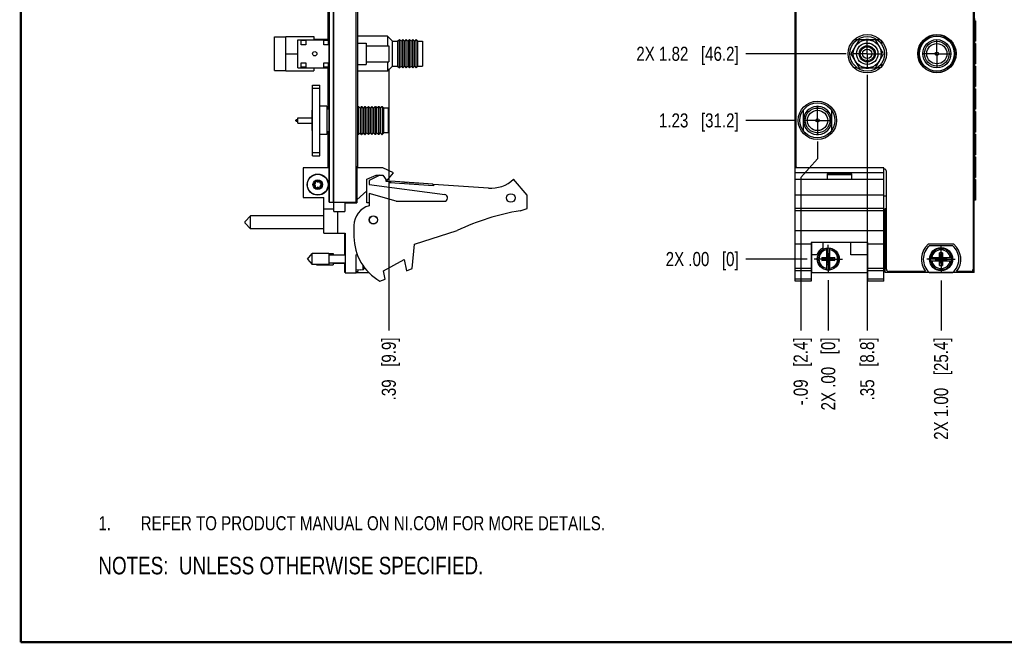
# Model space of a CAD drawing. Header units: inches. Extents: x 0.2 to 16.8, y 0.2 to 10.8.
# Tile 1 of 12: x 0.2 to 9, y 0.2 to 5.8. Entities that reach past the tile are written whole.
import ezdxf

# ---------------------------------------------------------------- set-up
doc = ezdxf.new("R2010")
doc.units = ezdxf.units.IN
doc.header["$LTSCALE"] = 0.935
doc.header["$MEASUREMENT"] = 0
doc.linetypes.add('CENTER', pattern=[0.6, 0.375, -0.075, 0.075, -0.075])
doc.layers.get('0').update_dxf_attribs({"linetype": 'CONTINUOUS'})
for name, color, linetype in [('02___PRT_ALL_AXES', 7, 'CONTINUOUS'), ('DETAIL', 7, 'CONTINUOUS'), ('DIMENSIONS', 7, 'CONTINUOUS')]:
    doc.layers.add(name, color=color, linetype=linetype)
doc.styles.get("Standard").update_dxf_attribs({"font": 'txt', "width": 0.8})
doc.dimstyles.new('DIMSTYLE_1', dxfattribs={"dimtxt": 0.125, "dimasz": 0.18, "dimexe": 0.125, "dimexo": 0.0625, "dimgap": 0.09, "dimtad": 0, "dimtih": 1, "dimtoh": 1, "dimzin": 4, "dimdsep": 46, "dimtxsty": 'STANDARD', "dimblk": '_FILLED', "dimblk1": '_FILLED', "dimblk2": '_FILLED', "dimcen": 0.09, "dimadec": 0, "dimazin": 0, "dimtp": 0.01, "dimtm": 0.01, "dimtfac": 1, "dimtofl": 0, "dimtmove": 0, "dimatfit": 3, "dimldrblk": '_FILLED', "dimfxl": 1, "dimtolj": 1, "dimtzin": 4, "dimarcsym": 0})

# ---------------------------------------------------------------- blocks, each defined once
blk = doc.blocks.new('SYMBOL_16_BL0', base_point=(3.6751, 1.3124))
at = {"color": 2, "linetype": 'CONTINUOUS', "width": 0.8}
for s, p in [('1.', (0.9376, 1.2498)), ('REFER TO PRODUCT MANUAL ON NI.COM FOR MORE DETAILS.', (1.3125, 1.25))]:
    blk.add_text(s, height=0.125, dxfattribs=at).set_placement(p)
blk = doc.blocks.new('*D0')
at = {"layer": 'DIMENSIONS', "color": 2, "linetype": 'CONTINUOUS'}
blk.add_line((7.1249, 4.8822), (6.6757, 4.8822), dxfattribs=at)
at = {"layer": 'DIMENSIONS', "color": 2, "linetype": 'CONTINUOUS', "insert": (6.6132, 4.9447), "char_height": 0.125, "width": 1.125, "attachment_point": 3, "line_spacing_factor": 0.9}
blk.add_mtext('1.23{\\Ftxt.shx;\\W1.000000;\\H0.125000; }[31.2]', dxfattribs=at)
blk = doc.blocks.new('_FILLED')
at = {"color": 0, "linetype": 'BYBLOCK'}
blk.add_solid([(0, 0), (-1, 0.174), (-1, -0.174)], dxfattribs=at)
blk = doc.blocks.new('*D1')
at = {"layer": 'DIMENSIONS', "color": 2, "linetype": 'CONTINUOUS'}
blk.add_line((7.2196, 3.6538), (6.6757, 3.6538), dxfattribs=at)
at = {"layer": 'DIMENSIONS', "color": 2, "linetype": 'CONTINUOUS', "insert": (6.6132, 3.7163), "char_height": 0.125, "width": 1.025, "attachment_point": 3, "line_spacing_factor": 0.9}
blk.add_mtext('2X .00{\\Ftxt.shx;\\W1.000000;\\H0.125000; }[0]', dxfattribs=at)
blk = doc.blocks.new('*D2')
at = {"layer": 'DIMENSIONS', "color": 2, "linetype": 'CONTINUOUS'}
blk.add_line((7.5653, 5.4728), (6.6757, 5.4728), dxfattribs=at)
at = {"layer": 'DIMENSIONS', "color": 2, "linetype": 'CONTINUOUS', "insert": (6.6132, 5.5353), "char_height": 0.125, "width": 1.425, "attachment_point": 3, "line_spacing_factor": 0.9}
blk.add_mtext('2X 1.82{\\Ftxt.shx;\\W1.000000;\\H0.125000; }[46.2]', dxfattribs=at)
blk = doc.blocks.new('*D3')
at = {"layer": 'DIMENSIONS', "color": 2, "linetype": 'CONTINUOUS'}
blk.add_line((7.1249, 7.4477), (6.6757, 7.4477), dxfattribs=at)
at = {"layer": 'DIMENSIONS', "color": 2, "linetype": 'CONTINUOUS', "insert": (6.6132, 7.5102), "char_height": 0.125, "width": 1.425, "attachment_point": 3, "line_spacing_factor": 0.9}
blk.add_mtext('2X 3.79{\\Ftxt.shx;\\W1.000000;\\H0.125000; }[96.4]', dxfattribs=at)
blk = doc.blocks.new('*D4')
at = {"layer": 'DIMENSIONS', "color": 2, "linetype": 'CONTINUOUS'}
blk.add_line((7.2196, 8.4747), (6.6757, 8.4747), dxfattribs=at)
at = {"layer": 'DIMENSIONS', "color": 2, "linetype": 'CONTINUOUS', "insert": (6.6132, 8.5372), "char_height": 0.125, "width": 1.525, "attachment_point": 3, "line_spacing_factor": 0.9}
blk.add_mtext('2X 4.82{\\Ftxt.shx;\\W1.000000;\\H0.125000; }[122.5]', dxfattribs=at)
blk = doc.blocks.new('*D5')
at = {"layer": 'DIMENSIONS', "color": 2, "linetype": 'CONTINUOUS'}
for p, q in [((6.804, 8.7106), (6.6757, 8.7106)), ((6.9524, 8.5927), (6.804, 8.7106)), ((7.0507, 8.5927), (6.9524, 8.5927))]:
    blk.add_line(p, q, dxfattribs=at)
at = {"layer": 'DIMENSIONS', "color": 2, "linetype": 'CONTINUOUS', "insert": (6.6132, 8.7731), "char_height": 0.125, "width": 1.225, "attachment_point": 3, "line_spacing_factor": 0.9}
blk.add_mtext('4.94{\\Ftxt.shx;\\W1.000000;\\H0.125000; }[125.4]', dxfattribs=at)
blk = doc.blocks.new('*D13')
at = {"layer": 'DIMENSIONS', "color": 2, "linetype": 'CONTINUOUS'}
blk.add_line((3.5117, 5.3388), (3.5117, 3.0213), dxfattribs=at)
at = {"layer": 'DIMENSIONS', "color": 2, "linetype": 'CONTINUOUS', "insert": (3.4492, 2.9588), "char_height": 0.125, "width": 0.925, "attachment_point": 3, "rotation": 90, "line_spacing_factor": 0.9}
blk.add_mtext('.39{\\Ftxt.shx;\\W1.000000;\\H0.125000; }[9.9]', dxfattribs=at)
blk = doc.blocks.new('*D14')
at = {"layer": 'DIMENSIONS', "color": 2, "linetype": 'CONTINUOUS'}
blk.add_line((8.4072, 3.465), (8.4072, 3.0213), dxfattribs=at)
at = {"layer": 'DIMENSIONS', "color": 2, "linetype": 'CONTINUOUS', "insert": (8.3447, 2.9588), "char_height": 0.125, "width": 1.425, "attachment_point": 3, "rotation": 90, "line_spacing_factor": 0.9}
blk.add_mtext('2X 1.00{\\Ftxt.shx;\\W1.000000;\\H0.125000; }[25.4]', dxfattribs=at)
blk = doc.blocks.new('*D15')
at = {"layer": 'DIMENSIONS', "color": 2, "linetype": 'CONTINUOUS'}
blk.add_line((7.4072, 3.4662), (7.4072, 3.0213), dxfattribs=at)
at = {"layer": 'DIMENSIONS', "color": 2, "linetype": 'CONTINUOUS', "insert": (7.3447, 2.9588), "char_height": 0.125, "width": 1.025, "attachment_point": 3, "rotation": 90, "line_spacing_factor": 0.9}
blk.add_mtext('2X .00{\\Ftxt.shx;\\W1.000000;\\H0.125000; }[0]', dxfattribs=at)
blk = doc.blocks.new('*D16')
at = {"layer": 'DIMENSIONS', "color": 2, "linetype": 'CONTINUOUS'}
blk.add_line((7.7529, 5.2852), (7.7529, 3.0213), dxfattribs=at)
at = {"layer": 'DIMENSIONS', "color": 2, "linetype": 'CONTINUOUS', "insert": (7.6904, 2.9588), "char_height": 0.125, "width": 0.925, "attachment_point": 3, "rotation": 90, "line_spacing_factor": 0.9}
blk.add_mtext('.35{\\Ftxt.shx;\\W1.000000;\\H0.125000; }[8.8]', dxfattribs=at)
blk = doc.blocks.new('*D17')
at = {"layer": 'DIMENSIONS', "color": 2, "linetype": 'CONTINUOUS'}
for p, q in [((7.3125, 4.6946), (7.3125, 4.5426)), ((7.3125, 4.5426), (7.163, 4.3765)), ((7.163, 4.3765), (7.163, 3.0213))]:
    blk.add_line(p, q, dxfattribs=at)
at = {"layer": 'DIMENSIONS', "color": 2, "linetype": 'CONTINUOUS', "insert": (7.1005, 2.9588), "char_height": 0.125, "width": 1.025, "attachment_point": 3, "rotation": 90, "line_spacing_factor": 0.9}
blk.add_mtext('-.09{\\Ftxt.shx;\\W1.000000;\\H0.125000; }[2.4]', dxfattribs=at)
blk = doc.blocks.new('SYMBOL_4_BL1', base_point=(3.1215, 0.9375))
at = {"layer": 'DETAIL', "color": 2, "linetype": 'CONTINUOUS', "width": 0.8}
blk.add_text('NOTES:  UNLESS OTHERWISE SPECIFIED.', height=0.156, dxfattribs=at).set_placement((0.9375, 0.8595))

msp = doc.modelspace()

# ---------------------------------------------------------------- linework, layer by layer
at = {"color": 7, "linetype": 'CONTINUOUS'}
for p, q in [((3.2233, 4.1508), (3.2233, 8.5932)), ((3.2383, 4.4608), (3.2383, 8.5827)), ((7.1132, 3.4588), (7.1132, 8.5927)), ((7.1235, 4.4707), (7.1235, 8.5627)), ((8.6915, 8.5627), (8.6915, 3.5637)), ((8.7012, 3.5338), (8.7012, 8.5927)), ((2.9833, 4.1567), (2.9833, 8.2467)), ((2.9743, 5.5985), (2.9743, 7.3226)), ((8.7038, 5.7843), (8.7038, 5.7653)), ((8.7038, 5.7653), (8.712, 5.7653)), ((8.712, 5.5833), (8.712, 5.7653)), ((2.4983, 5.3235), (2.4983, 5.6235)), ((2.4983, 5.6235), (2.5983, 5.6235)), ((2.5983, 5.322), (2.5983, 5.6251)), ((2.5983, 5.6251), (2.8483, 5.6251)), ((2.7067, 5.3478), (2.7067, 5.5978)), ((2.7067, 5.5978), (2.9807, 5.5978)), ((2.7357, 5.5528), (2.7357, 5.5928)), ((2.7357, 5.5928), (2.7757, 5.5928)), ((2.7757, 5.5928), (2.7757, 5.5528)), ((2.8483, 5.6251), (2.8483, 5.5978)), ((2.9833, 5.5985), (2.8483, 5.5985)), ((2.9357, 5.5528), (2.9357, 5.5928)), ((2.9357, 5.5928), (2.9757, 5.5928)), ((2.9757, 5.5928), (2.9757, 5.5528)), ((2.9807, 5.5978), (2.9807, 5.3478)), ((2.9807, 5.5943), (2.9833, 5.5943)), ((3.5003, 5.6295), (3.2383, 5.6295)), ((3.5003, 5.6295), (3.5003, 5.5443)), ((3.5453, 5.5835), (3.5003, 5.6285)), ((3.5903, 5.5835), (3.6053, 5.5985)), ((3.6203, 5.5835), (3.6053, 5.5985)), ((3.6053, 5.3485), (3.6053, 5.5985)), ((3.6203, 5.5835), (3.6353, 5.5985)), ((3.6503, 5.5835), (3.6353, 5.5985)), ((3.6353, 5.3485), (3.6353, 5.5985)), ((3.6503, 5.5835), (3.6653, 5.5985)), ((3.6803, 5.5835), (3.6653, 5.5985)), ((3.6653, 5.3485), (3.6653, 5.5985)), ((3.6803, 5.5835), (3.6953, 5.5985)), ((3.7103, 5.5835), (3.6953, 5.5985)), ((3.6953, 5.3485), (3.6953, 5.5985)), ((3.7103, 5.5835), (3.7253, 5.5985)), ((3.7403, 5.5835), (3.7253, 5.5985)), ((3.7253, 5.3485), (3.7253, 5.5985)), ((3.7403, 5.5835), (3.7553, 5.5985)), ((3.7703, 5.5835), (3.7553, 5.5985)), ((3.7553, 5.3485), (3.7553, 5.5985)), ((7.6807, 5.5978), (7.6085, 5.4728)), ((7.6647, 5.5978), (7.6377, 5.5978)), ((7.8251, 5.5978), (7.6807, 5.5978)), ((7.8972, 5.4728), (7.8251, 5.5978)), ((7.8681, 5.5978), (7.8411, 5.5978)), ((7.8779, 5.588), (7.8779, 5.561)), ((2.7757, 5.5528), (2.7357, 5.5528)), ((2.9757, 5.5528), (2.9357, 5.5528)), ((3.2383, 5.5678), (3.3117, 5.5678)), ((3.3117, 5.5678), (3.3117, 5.3778)), ((3.3117, 5.5443), (3.5117, 5.5443)), ((3.5117, 5.5443), (3.5117, 5.4013)), ((3.5453, 5.5835), (3.5903, 5.5835)), ((3.5453, 5.3635), (3.5453, 5.5835)), ((3.5903, 5.5835), (3.5903, 5.3635)), ((3.6203, 5.3635), (3.6203, 5.5835)), ((3.6503, 5.3635), (3.6503, 5.5835)), ((3.6803, 5.5835), (3.6803, 5.3635)), ((3.7103, 5.3635), (3.7103, 5.5835)), ((3.7403, 5.3635), (3.7403, 5.5835)), ((3.7703, 5.5835), (3.8103, 5.5835)), ((3.7703, 5.3635), (3.7703, 5.5835)), ((3.8103, 5.5835), (3.8103, 5.3635)), ((7.6484, 5.5419), (7.6468, 5.5435)), ((7.859, 5.5435), (7.8573, 5.5419)), ((8.712, 5.5833), (8.7038, 5.5833)), ((8.7038, 5.5833), (8.7038, 5.5643)), ((8.7038, 5.5643), (8.712, 5.5643)), ((8.712, 5.3824), (8.712, 5.5643)), ((2.5983, 5.4735), (2.7067, 5.4735)), ((7.6085, 5.4728), (7.6807, 5.3478)), ((7.8251, 5.3478), (7.8972, 5.4728)), ((2.7067, 5.3478), (2.9807, 5.3478)), ((2.7357, 5.3528), (2.7357, 5.3928)), ((2.7357, 5.3928), (2.7757, 5.3928)), ((2.7757, 5.3528), (2.7357, 5.3528)), ((2.7757, 5.3928), (2.7757, 5.3528)), ((2.8483, 5.3478), (2.8483, 5.322)), ((2.9357, 5.3528), (2.9357, 5.3928)), ((2.9357, 5.3928), (2.9757, 5.3928)), ((2.9757, 5.3528), (2.9357, 5.3528)), ((2.9743, 4.9822), (2.9743, 5.3478)), ((2.9757, 5.3928), (2.9757, 5.3528)), ((2.9807, 5.3513), (2.9833, 5.3513)), ((2.9833, 5.3485), (2.9807, 5.3485)), ((3.2383, 5.3778), (3.3117, 5.3778)), ((3.3117, 5.4013), (3.5117, 5.4013)), ((3.5003, 5.4013), (3.5003, 5.3175)), ((3.5453, 5.3635), (3.5003, 5.3185)), ((3.5453, 5.3635), (3.5903, 5.3635)), ((3.5903, 5.3635), (3.6053, 5.3485)), ((3.6203, 5.3635), (3.6053, 5.3485)), ((3.6203, 5.3635), (3.6353, 5.3485)), ((3.6503, 5.3635), (3.6353, 5.3485)), ((3.6503, 5.3635), (3.6653, 5.3485)), ((3.6803, 5.3635), (3.6653, 5.3485)), ((3.6803, 5.3635), (3.6953, 5.3485)), ((3.7103, 5.3635), (3.6953, 5.3485)), ((3.7103, 5.3635), (3.7253, 5.3485)), ((3.7403, 5.3635), (3.7253, 5.3485)), ((3.7403, 5.3635), (3.7553, 5.3485)), ((3.7703, 5.3635), (3.7553, 5.3485)), ((3.7703, 5.3635), (3.8103, 5.3635)), ((7.6647, 5.3478), (7.6377, 5.3478)), ((7.6468, 5.4021), (7.6484, 5.4038)), ((7.6807, 5.3478), (7.8251, 5.3478)), ((7.8681, 5.3478), (7.8411, 5.3478)), ((7.8573, 5.4038), (7.859, 5.4021)), ((7.8779, 5.3847), (7.8779, 5.3577)), ((8.712, 5.3824), (8.7038, 5.3824)), ((8.7038, 5.3824), (8.7038, 5.3634)), ((8.7038, 5.3634), (8.712, 5.3634)), ((8.712, 5.1814), (8.712, 5.3634)), ((2.4983, 5.3235), (2.5983, 5.3235)), ((2.5983, 5.322), (2.8483, 5.322)), ((3.5003, 5.3175), (3.2383, 5.3175)), ((2.8357, 5.1947), (2.9007, 5.1947)), ((2.8357, 4.5697), (2.8357, 5.1947)), ((2.8357, 5.1686), (2.9007, 5.1686)), ((2.9007, 4.5697), (2.9007, 5.1947)), ((8.712, 5.1814), (8.7038, 5.1814)), ((8.7038, 5.1814), (8.7038, 5.1624)), ((8.7038, 5.1624), (8.712, 5.1624)), ((8.712, 4.9805), (8.712, 5.1624)), ((2.9632, 5.0072), (2.9007, 5.0072)), ((2.9632, 5.0072), (2.9632, 4.7572)), ((2.9833, 4.9822), (2.9632, 4.9822)), ((3.2407, 5.0062), (3.2383, 5.0038)), ((3.2417, 5.0069), (3.2417, 4.7574)), ((3.2427, 5.0062), (3.2567, 4.9922)), ((3.2707, 5.0062), (3.2567, 4.9922)), ((3.2567, 4.9922), (3.2567, 4.7722)), ((3.2717, 5.0069), (3.2717, 4.7574)), ((3.2727, 5.0062), (3.2867, 4.9922)), ((3.3007, 5.0062), (3.2867, 4.9922)), ((3.2867, 4.9922), (3.2867, 4.7722)), ((3.3017, 5.0069), (3.3017, 4.7574)), ((3.3027, 5.0062), (3.3167, 4.9922)), ((3.3307, 5.0062), (3.3167, 4.9922)), ((3.3167, 4.9922), (3.3167, 4.7722)), ((3.3317, 5.0069), (3.3317, 4.7574)), ((3.3327, 5.0062), (3.3467, 4.9922)), ((3.3607, 5.0062), (3.3467, 4.9922)), ((3.3467, 4.9922), (3.3467, 4.7722)), ((3.3617, 5.0069), (3.3617, 4.7574)), ((3.3627, 5.0062), (3.3767, 4.9922)), ((3.3907, 5.0062), (3.3767, 4.9922)), ((3.3767, 4.9922), (3.3767, 4.7722)), ((3.3917, 5.0069), (3.3917, 4.7574)), ((3.3927, 5.0062), (3.4067, 4.9922)), ((3.4207, 5.0062), (3.4067, 4.9922)), ((3.4067, 4.7722), (3.4067, 4.9922)), ((3.4217, 5.0069), (3.4217, 4.7574)), ((3.4227, 5.0062), (3.4367, 4.9922)), ((3.4507, 5.0062), (3.4367, 4.9922)), ((3.4367, 4.9922), (3.4367, 4.7722)), ((3.4517, 5.0069), (3.4517, 4.7574)), ((3.4527, 5.0062), (3.4667, 4.9922)), ((3.5067, 4.9922), (3.4667, 4.9922)), ((3.4667, 4.7722), (3.4667, 4.9922)), ((3.5067, 4.9922), (3.5067, 4.7722)), ((7.1875, 4.7891), (7.1875, 4.9759)), ((8.712, 4.9805), (8.7038, 4.9805)), ((8.7038, 4.9805), (8.7038, 4.9615)), ((2.6932, 4.8897), (2.7062, 4.8897)), ((2.7062, 4.9062), (2.8312, 4.9062)), ((2.7062, 4.8582), (2.7062, 4.9062)), ((2.8357, 4.9722), (2.8312, 4.9722)), ((2.8312, 4.7922), (2.8312, 4.9722)), ((7.4375, 4.9723), (7.4375, 4.7927)), ((8.7038, 4.9615), (8.712, 4.9615)), ((8.712, 4.7795), (8.712, 4.9615)), ((2.6882, 4.8797), (2.6882, 4.8847)), ((2.6932, 4.8747), (2.7062, 4.8747)), ((2.7062, 4.8582), (2.8312, 4.8582)), ((2.8357, 4.7922), (2.8312, 4.7922)), ((2.9632, 4.7572), (2.9007, 4.7572)), ((2.9833, 4.7822), (2.9632, 4.7822)), ((2.9743, 4.4608), (2.9743, 4.7822)), ((3.2407, 4.7582), (3.2383, 4.7605)), ((3.2407, 4.7582), (3.2417, 4.7574)), ((3.2427, 4.7582), (3.2567, 4.7722)), ((3.2707, 4.7582), (3.2567, 4.7722)), ((3.2707, 4.7582), (3.2717, 4.7574)), ((3.2727, 4.7582), (3.2867, 4.7722)), ((3.3007, 4.7582), (3.2867, 4.7722)), ((3.3007, 4.7582), (3.3017, 4.7574)), ((3.3027, 4.7582), (3.3167, 4.7722)), ((3.3307, 4.7582), (3.3167, 4.7722)), ((3.3307, 4.7582), (3.3317, 4.7574)), ((3.3327, 4.7582), (3.3467, 4.7722)), ((3.3607, 4.7582), (3.3467, 4.7722)), ((3.3607, 4.7582), (3.3617, 4.7574)), ((3.3627, 4.7582), (3.3767, 4.7722)), ((3.3907, 4.7582), (3.3767, 4.7722)), ((3.3907, 4.7582), (3.3917, 4.7574)), ((3.3927, 4.7582), (3.4067, 4.7722)), ((3.4207, 4.7582), (3.4067, 4.7722)), ((3.4207, 4.7582), (3.4217, 4.7574)), ((3.4227, 4.7582), (3.4367, 4.7722)), ((3.4507, 4.7582), (3.4367, 4.7722)), ((3.4507, 4.7582), (3.4517, 4.7574)), ((3.4527, 4.7582), (3.4667, 4.7722)), ((3.5067, 4.7722), (3.4667, 4.7722)), ((8.712, 4.7795), (8.7038, 4.7795)), ((8.7038, 4.7795), (8.7038, 4.7605)), ((8.7038, 4.7605), (8.712, 4.7605)), ((8.712, 4.5786), (8.712, 4.7605)), ((2.9007, 4.5957), (2.8357, 4.5957)), ((2.8357, 4.5697), (2.9007, 4.5697)), ((8.712, 4.5786), (8.7038, 4.5786)), ((8.7038, 4.5786), (8.7038, 4.5596)), ((8.7038, 4.5596), (8.712, 4.5596)), ((8.712, 4.3776), (8.712, 4.5596)), ((2.9833, 4.4608), (2.7533, 4.4608)), ((2.7533, 4.4608), (2.7533, 4.1978)), ((3.4583, 4.4608), (3.2283, 4.4608)), ((3.2283, 4.4608), (3.2283, 4.1508)), ((3.5533, 4.4178), (3.4583, 4.4608)), ((7.9012, 4.4608), (7.1132, 4.4608)), ((7.9012, 3.4588), (7.9012, 4.4608)), ((3.2233, 4.4507), (3.2283, 4.4507)), ((3.2272, 4.385), (3.2283, 4.385)), ((3.3183, 4.3608), (3.4001, 4.3978)), ((3.4323, 4.3978), (3.3383, 4.3508)), ((3.4001, 4.3978), (3.4601, 4.3978)), ((3.4601, 4.3978), (3.4933, 4.3478)), ((3.4933, 4.3478), (3.5533, 4.4178)), ((7.9012, 4.4178), (7.1132, 4.4178)), ((7.6172, 4.4078), (7.3972, 4.4078)), ((7.3972, 4.4078), (7.3972, 4.3608)), ((7.6172, 4.4008), (7.3972, 4.4008)), ((7.6172, 4.3608), (7.6172, 4.4078)), ((7.9035, 4.4507), (7.9012, 4.4507)), ((7.9235, 3.5637), (7.9235, 4.4307)), ((8.712, 4.3776), (8.7038, 4.3776)), ((8.7038, 4.3776), (8.7038, 4.3586)), ((3.3183, 4.1508), (3.3183, 4.3608)), ((3.3383, 4.3508), (3.3383, 4.3158)), ((3.3383, 4.3158), (4.0073, 4.2255)), ((3.4883, 4.3408), (3.4883, 4.3553)), ((3.5202, 4.3387), (3.4883, 4.3408)), ((3.5196, 4.3287), (3.5202, 4.3387)), ((3.9087, 4.3032), (3.5196, 4.3287)), ((3.528, 4.3432), (3.5271, 4.3282)), ((3.9022, 4.3187), (3.528, 4.3432)), ((3.6251, 4.337), (3.6787, 4.3335)), ((3.6251, 4.337), (3.6251, 4.3368)), ((3.6786, 4.3335), (3.6786, 4.3333)), ((3.6787, 4.3335), (3.6787, 4.3333)), ((3.6934, 4.3326), (3.7951, 4.3259)), ((3.6934, 4.3326), (3.6934, 4.3324)), ((3.795, 4.3259), (3.795, 4.3257)), ((3.7951, 4.3259), (3.7951, 4.3257)), ((3.9022, 4.3187), (3.9013, 4.3037)), ((3.9094, 4.3132), (3.9087, 4.3032)), ((4.3947, 4.2814), (3.9094, 4.3132)), ((4.7383, 4.2208), (4.6183, 4.3608)), ((7.1132, 4.3608), (7.9012, 4.3608)), ((8.7038, 4.3586), (8.712, 4.3586)), ((8.712, 4.1767), (8.712, 4.3586)), ((2.7533, 4.1978), (2.9373, 4.1978)), ((2.9373, 3.8818), (2.9373, 4.1978)), ((3.2272, 4.198), (3.2283, 4.198)), ((3.2283, 4.1798), (3.3183, 4.2571)), ((3.5783, 4.1658), (3.3383, 4.2358)), ((3.3383, 4.2358), (3.3383, 4.1258)), ((4.7383, 4.1008), (4.7383, 4.2208)), ((7.9012, 4.2208), (7.1132, 4.2208)), ((2.9833, 4.1567), (3.2233, 4.1567)), ((3.0253, 4.0758), (3.0253, 4.1567)), ((3.1233, 4.1567), (3.1233, 4.0758)), ((3.1233, 4.1508), (3.2283, 4.1508)), ((3.3383, 4.1508), (3.3183, 4.1508)), ((3.5783, 4.1658), (4.0033, 4.1658)), ((8.712, 4.1767), (8.7012, 4.1767)), ((2.2373, 3.9856), (2.2873, 4.0356)), ((2.9373, 4.0356), (2.2873, 4.0356)), ((2.2873, 3.9206), (2.2873, 4.0356)), ((3.0253, 4.0951), (2.9373, 4.0951)), ((3.0253, 4.0758), (3.1233, 4.0758)), ((3.0593, 3.8818), (3.0593, 4.0758)), ((4.6763, 4.0813), (4.7383, 4.1008)), ((7.9012, 4.1008), (7.1132, 4.1008)), ((7.9012, 4.0813), (7.1132, 4.0813)), ((7.9132, 3.5338), (7.9132, 4.1017)), ((2.2373, 3.9706), (2.2373, 3.9856)), ((2.2373, 3.9706), (2.2873, 3.9206)), ((3.2033, 3.9515), (3.2033, 3.8508)), ((2.9373, 3.9206), (2.2873, 3.9206)), ((2.9373, 3.8818), (3.1253, 3.8818)), ((3.1233, 3.6888), (3.1233, 3.8818)), ((3.1253, 3.8818), (3.1253, 3.5318)), ((3.7383, 3.7858), (4.1183, 3.9055)), ((7.1132, 3.9055), (7.9012, 3.9055)), ((3.7183, 3.5688), (3.7383, 3.7858)), ((7.2552, 3.7858), (7.1132, 3.7858)), ((7.7592, 3.8011), (7.2552, 3.8011)), ((7.2552, 3.8011), (7.2552, 3.4588)), ((7.2612, 3.5318), (7.2612, 3.8011)), ((7.3582, 3.8011), (7.3582, 3.7511)), ((7.6082, 3.6918), (7.6082, 3.8011)), ((7.7592, 3.4588), (7.7592, 3.8011)), ((7.9012, 3.7858), (7.7592, 3.7858)), ((8.5209, 3.7847), (8.2935, 3.7847)), ((8.5109, 3.7711), (8.3034, 3.7711)), ((2.7902, 3.6538), (2.8315, 3.703)), ((2.9796, 3.703), (2.8315, 3.703)), ((2.8315, 3.6046), (2.8315, 3.703)), ((2.9796, 3.703), (2.9796, 3.6046)), ((2.9796, 3.7018), (3.0196, 3.7018)), ((3.1253, 3.6888), (2.9796, 3.6888)), ((3.0196, 3.7018), (3.0196, 3.6888)), ((3.2233, 3.6918), (3.2302, 3.6976)), ((3.2233, 3.5318), (3.2233, 3.6918)), ((7.305, 3.6918), (7.2612, 3.6918)), ((7.3501, 3.6676), (7.3934, 3.6676)), ((7.3501, 3.6676), (7.4643, 3.64)), ((7.3501, 3.64), (7.4643, 3.6676)), ((7.3501, 3.6676), (7.3501, 3.64)), ((7.3934, 3.6655), (7.3934, 3.7484)), ((7.3955, 3.7023), (7.4189, 3.7023)), ((7.4189, 3.6053), (7.3955, 3.7023)), ((7.3955, 3.6655), (7.3955, 3.7023)), ((7.3955, 3.6053), (7.4189, 3.7023)), ((7.4189, 3.7023), (7.4189, 3.6655)), ((7.421, 3.6655), (7.421, 3.7484)), ((7.421, 3.6676), (7.4643, 3.6676)), ((7.4643, 3.64), (7.4643, 3.6676)), ((7.7592, 3.6918), (7.6082, 3.6918)), ((8.3125, 3.6664), (8.3955, 3.6664)), ((8.421, 3.7097), (8.3934, 3.7097)), ((8.421, 3.5955), (8.3934, 3.7097)), ((8.3934, 3.6664), (8.3934, 3.7097)), ((8.3934, 3.5955), (8.421, 3.7097)), ((8.3955, 3.6643), (8.3955, 3.6664)), ((8.4189, 3.6664), (8.5018, 3.6664)), ((8.4189, 3.6643), (8.4189, 3.6664)), ((8.421, 3.7097), (8.421, 3.6664)), ((2.7902, 3.6538), (2.8315, 3.6046)), ((2.9796, 3.6046), (2.8315, 3.6046)), ((2.8715, 3.6034), (2.8705, 3.6046)), ((2.8715, 3.6034), (2.8715, 3.6046)), ((2.8715, 3.6034), (3.0196, 3.6034)), ((3.1253, 3.6187), (2.9796, 3.6187)), ((3.0196, 3.6187), (3.0196, 3.6034)), ((3.0196, 3.6175), (3.1233, 3.6175)), ((3.1233, 3.5338), (3.1233, 3.6187)), ((3.4643, 3.5496), (3.6483, 3.6496)), ((3.6483, 3.6496), (3.6683, 3.5496)), ((7.3934, 3.64), (7.3501, 3.64)), ((7.3955, 3.6655), (7.3934, 3.6655)), ((7.3955, 3.6421), (7.3934, 3.6421)), ((7.3934, 3.5591), (7.3934, 3.6421)), ((7.3955, 3.6655), (7.4189, 3.6421)), ((7.3955, 3.6421), (7.4189, 3.6655)), ((7.3955, 3.6053), (7.3955, 3.6421)), ((7.3955, 3.6053), (7.4189, 3.6053)), ((7.4189, 3.6655), (7.421, 3.6655)), ((7.4189, 3.6421), (7.421, 3.6421)), ((7.4189, 3.6421), (7.4189, 3.6053)), ((7.421, 3.5591), (7.421, 3.6421)), ((7.4643, 3.64), (7.421, 3.64)), ((8.3125, 3.6388), (8.3955, 3.6388)), ((8.3587, 3.6409), (8.4557, 3.6643)), ((8.3587, 3.6643), (8.3955, 3.6643)), ((8.3587, 3.6643), (8.4557, 3.6409)), ((8.3587, 3.6643), (8.3587, 3.6409)), ((8.3955, 3.6409), (8.3587, 3.6409)), ((8.3934, 3.5955), (8.3934, 3.6388)), ((8.3934, 3.5955), (8.421, 3.5955)), ((8.3955, 3.6643), (8.4189, 3.6409)), ((8.3955, 3.6409), (8.4189, 3.6643)), ((8.3955, 3.6409), (8.3955, 3.6388)), ((8.4189, 3.6643), (8.4557, 3.6643)), ((8.4557, 3.6409), (8.4189, 3.6409)), ((8.4189, 3.6409), (8.4189, 3.6388)), ((8.4189, 3.6388), (8.5018, 3.6388)), ((8.421, 3.6388), (8.421, 3.5955)), ((8.4557, 3.6643), (8.4557, 3.6409)), ((3.1253, 3.5338), (3.1233, 3.5338)), ((3.1253, 3.5318), (3.2233, 3.5318)), ((3.2646, 3.5581), (3.2233, 3.5558)), ((3.2233, 3.5437), (3.2383, 3.5437)), ((3.2233, 3.5341), (3.3336, 3.5341)), ((3.2383, 3.5566), (3.2383, 3.5437)), ((3.2646, 3.5591), (3.2804, 3.5601)), ((3.2646, 3.5591), (3.2646, 3.5581)), ((3.4789, 3.4767), (3.4643, 3.5496)), ((3.6683, 3.5496), (3.7183, 3.5688)), ((7.2552, 3.5688), (7.1132, 3.5688)), ((7.2552, 3.5496), (7.1132, 3.5496)), ((7.7592, 3.5318), (7.2612, 3.5318)), ((7.9012, 3.5688), (7.7592, 3.5688)), ((7.9012, 3.5496), (7.7592, 3.5496)), ((8.7012, 3.5338), (7.9132, 3.5338)), ((8.2695, 3.5437), (7.9435, 3.5437)), ((8.3034, 3.5341), (8.5109, 3.5341)), ((8.6715, 3.5437), (8.5449, 3.5437)), ((3.4323, 3.4588), (3.4789, 3.4767)), ((7.2552, 3.4767), (7.1132, 3.4767)), ((7.2552, 3.4588), (7.1132, 3.4588)), ((7.9012, 3.4767), (7.7592, 3.4767)), ((7.9012, 3.4588), (7.7592, 3.4588))]:
    msp.add_line(p, q, dxfattribs=at)
at = {"color": 9, "linetype": 'CONTINUOUS'}
for p, q in [((2.9868, 4.1567), (2.9868, 8.2467)), ((3.0188, 8.2467), (3.0188, 4.1567)), ((3.0233, 4.1567), (3.0233, 8.2467)), ((8.7032, 4.1767), (8.7032, 8.1767)), ((2.9781, 5.5985), (2.9781, 7.3226)), ((8.7118, 5.7653), (8.7118, 5.5833)), ((8.7118, 5.5643), (8.7118, 5.3824)), ((2.9781, 4.9822), (2.9781, 5.3478)), ((8.7118, 5.3634), (8.7118, 5.1814)), ((8.7118, 5.1624), (8.7118, 4.9805)), ((2.6932, 4.8747), (2.6932, 4.8897)), ((8.7118, 4.9615), (8.7118, 4.7795)), ((2.9781, 4.4608), (2.9781, 4.7822)), ((8.7118, 4.7605), (8.7118, 4.5786)), ((8.7118, 4.5596), (8.7118, 4.3776)), ((3.2383, 4.4707), (3.2233, 4.4707)), ((3.2233, 4.4307), (3.2283, 4.4307)), ((3.2272, 4.198), (3.2272, 4.385)), ((8.7118, 4.3586), (8.7118, 4.1767)), ((3.2804, 3.5989), (3.2804, 3.5601)), ((3.2947, 3.5717), (3.2947, 3.5789)), ((8.6892, 3.5544), (8.6892, 3.5338))]:
    msp.add_line(p, q, dxfattribs=at)
at = {"color": 7, "linetype": 'CONTINUOUS', "const_width": 0.02}
for points in [[(0.25, 10.7586), (0.25, 0.2586)], [(0.25, 0.2586), (16.75, 0.2586)]]:
    msp.add_lwpolyline(points, dxfattribs=at)
at = {"color": 7, "linetype": 'CONTINUOUS'}
for centre, radius in [((7.7529, 5.4728), 0.17), ((7.7529, 5.4728), 0.153), ((7.7529, 5.4728), 0.124), ((8.3705, 5.474), 0.17), ((8.3702, 5.4735), 0.1675), ((8.3699, 5.4735), 0.156), ((8.3699, 5.4735), 0.155), ((8.3699, 5.4735), 0.125), ((7.7529, 5.4728), 0.095), ((7.7529, 5.4728), 0.0715), ((7.7529, 5.4728), 0.0625), ((7.7529, 5.4728), 0.041), ((8.3699, 5.4735), 0.11), ((8.3699, 5.4735), 0.09), ((2.8557, 5.4728), 0.019), ((8.3699, 5.4735), 0.015), ((7.3111, 4.8826), 0.17), ((7.3112, 4.8825), 0.155), ((7.3125, 4.8822), 0.11), ((7.3125, 4.8822), 0.09), ((7.3125, 4.8822), 0.015), ((2.8823, 4.3132), 0.0935), ((2.8823, 4.3132), 0.0424), ((2.8823, 4.3132), 0.0344), ((4.5946, 4.1948), 0.038), ((3.3753, 4.0008), 0.0365), ((3.3753, 4.0008), 0.035), ((8.4072, 3.6526), 0.1025), ((7.4072, 3.6538), 0.098), ((8.4072, 3.6526), 0.098)]:
    msp.add_circle(centre, radius, dxfattribs=at)
at = {"color": 9, "linetype": 'CONTINUOUS'}
msp.add_circle((2.8823, 4.3132), 0.0917, dxfattribs=at)
at = {"color": 7, "linetype": 'CONTINUOUS'}
for centre, radius, start, end in [((7.7529, 5.4728), 0.1275, 78.6764, 101.3236), ((7.7529, 5.4728), 0.1275, 138.64824, 146.3236), ((7.7529, 5.4728), 0.1275, 33.6764, 41.35176), ((7.7529, 5.4728), 0.1275, 213.6764, 221.35176), ((7.7529, 5.4728), 0.1275, 258.6764, 281.3236), ((7.7529, 5.4728), 0.1275, 318.64824, 326.3236), ((3.0537, 5.2701), 0.3235, 305.32045, 305.53782), ((3.4295, 5.2698), 0.3231, 234.46205, 234.67969), ((3.0837, 5.2701), 0.3235, 305.32045, 305.53782), ((3.4595, 5.2698), 0.3231, 234.46205, 234.67969), ((3.1137, 5.2701), 0.3235, 305.32045, 305.53782), ((3.4895, 5.2698), 0.3231, 234.46205, 234.67969), ((3.1437, 5.2701), 0.3235, 305.32045, 305.53782), ((3.5195, 5.2698), 0.3231, 234.46205, 234.67969), ((3.1737, 5.2701), 0.3235, 305.32045, 305.53782), ((3.5495, 5.2698), 0.3231, 234.46205, 234.67969), ((3.2037, 5.2701), 0.3235, 305.32045, 305.53782), ((3.5795, 5.2698), 0.3231, 234.46205, 234.67969), ((3.2337, 5.2701), 0.3235, 305.32045, 305.53782), ((3.6095, 5.2698), 0.3231, 234.46205, 234.67969), ((3.2637, 5.2701), 0.3235, 305.32045, 305.53782), ((3.6395, 5.2698), 0.3231, 234.46205, 234.67969), ((7.3125, 4.8822), 0.125, 93.89397, 266.10618), ((7.3125, 4.8822), 0.125, 86.12446, 93.87553), ((7.3125, 5.0572), 0.051, 260.4187, 279.5813), ((7.3125, 4.8822), 0.125, 273.89382, 86.10603), ((2.6932, 4.8847), 0.005, 90, 180), ((2.6932, 4.8797), 0.005, 180, 270), ((3.4437, 4.4745), 0.3476, 125.32267, 125.52495), ((3.4737, 4.4745), 0.3476, 125.32267, 125.52495), ((3.5037, 4.4745), 0.3476, 125.32267, 125.52495), ((3.5337, 4.4745), 0.3476, 125.32267, 125.52495), ((3.5637, 4.4745), 0.3476, 125.32267, 125.52495), ((3.5937, 4.4745), 0.3476, 125.32267, 125.52495), ((3.6237, 4.4745), 0.3476, 125.32267, 125.52495), ((3.6537, 4.4745), 0.3476, 125.32267, 125.52495), ((7.3125, 4.7072), 0.051, 80.41969, 99.58031), ((7.3125, 4.8822), 0.125, 266.12444, 273.87556), ((7.1435, 4.4707), 0.02, 180, 209.70273), ((3.2272, 4.3811), 0.00394, 90, 180), ((7.9035, 4.4307), 0.02, 0, 90), ((2.8539, 4.3132), 0.00591, 96.8699, 263.1301), ((2.8518, 4.3308), 0.0118, 276.8699, 23.1301), ((2.8518, 4.2956), 0.0118, 336.8699, 83.1301), ((2.8681, 4.3377), 0.00591, 36.8699, 203.1301), ((2.8681, 4.2886), 0.00591, 156.8699, 323.1301), ((2.8823, 4.3484), 0.0118, 216.8699, 323.1301), ((2.8823, 4.278), 0.0118, 36.8699, 143.1301), ((2.8965, 4.3377), 0.00591, 336.8699, 143.1301), ((2.8965, 4.2886), 0.00591, 216.8699, 23.1301), ((2.9128, 4.3308), 0.0118, 156.8699, 263.1301), ((2.9128, 4.2956), 0.0118, 96.8699, 203.1301), ((2.9106, 4.3132), 0.00591, 276.8699, 83.1301), ((4.4143, 4.5808), 0.3, 266.25328, 312.83343), ((3.2272, 4.2019), 0.00394, 180, 270), ((4.0033, 4.1958), 0.03, 270, 82.31552), ((7.9132, 4.1567), 0.055, 79.19419, 102.60382), ((3.3833, 3.9515), 0.18, 104.47751, 180), ((7.9132, 4.1567), 0.055, 270, 280.80581), ((4.9996, 2.0813), 2.026, 99.18331, 115.78554), ((3.6533, 3.8508), 0.45, 180, 240.58636), ((8.4072, 3.6517), 0.175, 130.5358, 218.10779), ((8.4072, 3.6526), 0.1575, 131.20295, 228.79705), ((8.4072, 3.6526), 0.1575, 311.20295, 48.79705), ((8.4072, 3.6517), 0.175, 321.89221, 49.4642), ((7.4072, 3.6538), 0.109, 116.71426, 159.59683), ((7.4072, 3.6538), 0.0956, 81.71661, 98.28339), ((8.4072, 3.6526), 0.0956, 171.71661, 188.28339), ((8.4072, 3.6526), 0.0956, 351.71661, 8.28339), ((2.993, 3.6538), 0.3127, 344.78807, 345.82164), ((7.4072, 3.6538), 0.0956, 261.71661, 278.28339), ((7.9435, 3.5637), 0.02, 180, 270), ((8.6715, 3.5637), 0.02, 270, 360)]:
    msp.add_arc(centre, radius, start, end, dxfattribs=at)
at = {"color": 9, "linetype": 'CONTINUOUS'}
for centre, radius, start, end in [((7.4072, 3.6538), 0.0947, 98.36374, 261.63626), ((7.4072, 3.6538), 0.0832, 99.53359, 260.46641), ((7.4072, 3.6538), 0.0947, 278.36374, 81.63626), ((7.4072, 3.6538), 0.0832, 279.53359, 80.46641), ((8.4072, 3.6526), 0.0947, 8.36374, 171.63626), ((8.4072, 3.6526), 0.0832, 9.53359, 170.46641), ((8.4072, 3.6526), 0.0947, 188.36374, 351.63626), ((8.4072, 3.6526), 0.0832, 189.53359, 350.46641)]:
    msp.add_arc(centre, radius, start, end, dxfattribs=at)
at = {"color": 7, "linetype": 'CONTINUOUS'}
msp.add_open_spline([(3.2804, 3.5601), (3.2808, 3.5601), (3.2817, 3.5602), (3.2829, 3.5604), (3.2841, 3.5607), (3.2852, 3.5611), (3.2864, 3.5616), (3.2874, 3.5622), (3.2885, 3.5628), (3.2895, 3.5636), (3.2904, 3.5644), (3.2912, 3.5653), (3.292, 3.5662), (3.2927, 3.5672), (3.2934, 3.5683), (3.2939, 3.5694), (3.2944, 3.5706), (3.2946, 3.5713), (3.2947, 3.5717)], degree=3, knots=[0, 0, 0, 0, 0.0625, 0.124999, 0.187499, 0.249999, 0.312499, 0.374998, 0.437498, 0.499998, 0.562498, 0.624998, 0.687498, 0.749999, 0.812499, 0.874999, 0.937499, 1, 1, 1, 1], dxfattribs=at)
at = {"layer": '02___PRT_ALL_AXES', "color": 7, "linetype": 'CENTER'}
for p, q in [((7.7529, 5.4728), (7.7529, 5.5979)), ((8.3699, 5.4735), (8.3699, 5.5986)), ((7.7529, 5.4728), (7.6278, 5.4728)), ((7.7529, 5.4728), (7.878, 5.4728)), ((7.7529, 5.4728), (7.7529, 5.3477)), ((8.3699, 5.4735), (8.2448, 5.4735)), ((8.3699, 5.4735), (8.495, 5.4735)), ((8.3699, 5.4735), (8.3699, 5.3484)), ((7.3125, 4.8822), (7.3125, 5.0073)), ((7.3125, 4.8822), (7.1874, 4.8822)), ((7.3125, 4.8822), (7.4376, 4.8822)), ((7.3125, 4.8822), (7.3125, 4.7571)), ((7.4072, 3.6538), (7.4072, 3.7789)), ((8.4072, 3.6526), (8.4072, 3.7777)), ((7.4072, 3.6538), (7.2821, 3.6538)), ((7.4072, 3.6538), (7.5323, 3.6538)), ((7.4072, 3.6538), (7.4072, 3.5287)), ((8.4072, 3.6526), (8.2821, 3.6526)), ((8.4072, 3.6526), (8.5323, 3.6526)), ((8.4072, 3.6526), (8.4072, 3.5275))]:
    msp.add_line(p, q, dxfattribs=at)

# ---------------------------------------------------------------- block references
at = {"color": 2, "linetype": 'CONTINUOUS'}
msp.add_blockref('SYMBOL_16_BL0', (3.6751, 1.3124), dxfattribs=at)
at = {"layer": 'DETAIL', "color": 2, "linetype": 'CONTINUOUS'}
msp.add_blockref('SYMBOL_4_BL1', (3.1215, 0.9375), dxfattribs=at)

# ---------------------------------------------------------------- dimensions: what is measured, and where the dimension line sits
at = {"layer": 'DIMENSIONS', "color": 2, "linetype": 'CONTINUOUS'}
for feature_location, offset, dtype, origin, picture, middle in [((7.0507, 8.5927), (-0.375, 0.1179), 0, (7.1132, 3.6538), '*D5', (6.0007, 8.7106)), ((3.5117, 5.3388), (0, -2.3176), 1, (3.1233, 5.4728), '*D13', (3.5117, 2.4963)), ((7.7529, 5.2852), (0, -2.264), 1, (7.4072, 5.3477), '*D16', (7.7529, 2.4963)), ((7.1249, 4.8822), (-0.4492, 0), 0, (7.2821, 3.6538), '*D0', (6.0507, 4.8822))]:
    dim = msp.add_ordinate_dim(feature_location=feature_location, offset=offset, dtype=dtype, origin=origin, dimstyle='DIMSTYLE_1', override={"dimtad": 1, "dimtih": 0, "dimtoh": 0}, dxfattribs=at)
    dim.commit()
    dim.dimension.update_dxf_attribs({"geometry": picture, "text_midpoint": middle})
for feature_location, offset, dtype, origin, text, picture, middle in [((7.2196, 8.4747), (-0.5439, 0), 0, (7.2821, 3.6538), '2X <>', '*D4', (5.8507, 8.4747)), ((7.1249, 7.4477), (-0.4492, 0), 0, (7.1874, 3.6538), '2X <>', '*D3', (5.9007, 7.4477)), ((7.5653, 5.4728), (-0.8896, 0), 0, (7.6278, 3.6538), '2X <>', '*D2', (5.9007, 5.4728)), ((7.3125, 4.6946), (-0.1495, -1.6733), 0, (7.4072, 4.7571), '-<>', '*D17', (7.163, 2.4463)), ((7.2195873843, 3.6537836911), (-0.5439, 0), 0, (7.2820873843, 3.6537836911), '2X <>', '*D1', (6.1006873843, 3.6537836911)), ((7.4071873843, 3.4661836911), (0, -0.4449), 1, (7.4071873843, 3.5286836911), '2X <>', '*D15', (7.4071873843, 2.4462836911)), ((8.4072, 3.465), (0, -0.4437), 1, (7.4072, 3.5287), '2X <>', '*D14', (8.4072, 2.2463))]:
    dim = msp.add_ordinate_dim(feature_location=feature_location, offset=offset, dtype=dtype, origin=origin, text=text, dimstyle='DIMSTYLE_1', override={"dimtad": 1, "dimtih": 0, "dimtoh": 0}, dxfattribs=at)
    dim.commit()
    dim.dimension.update_dxf_attribs({"geometry": picture, "text_midpoint": middle})

doc.saveas('drawing.dxf')
